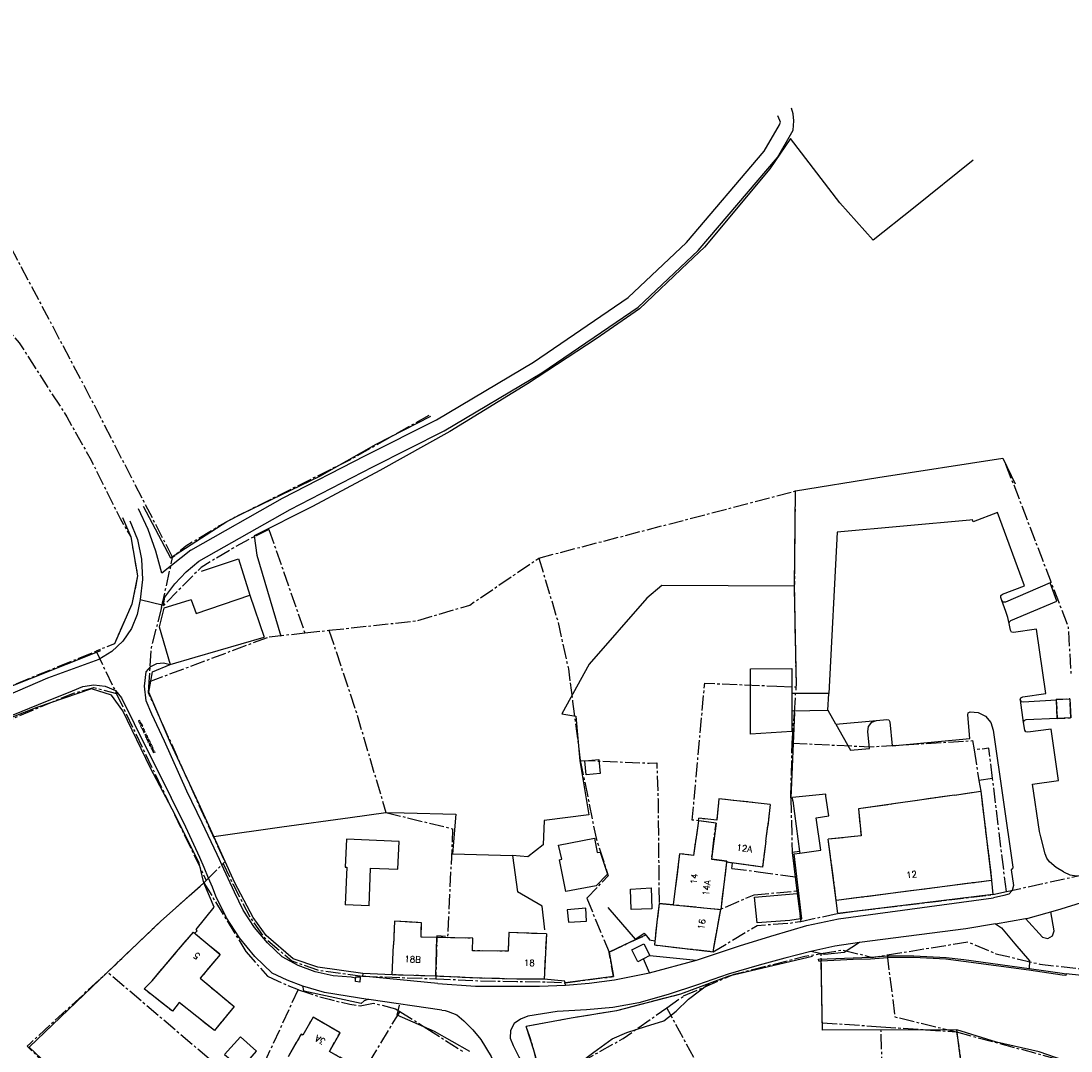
# Model space of a CAD drawing. Header units: metres. Extents: x 189938 to 192675, y 307646 to 311153.
# Tile 98 of 100: x 191781 to 191982, y 309779 to 309977. Entities that reach past the tile are written whole.
import ezdxf

# ---------------------------------------------------------------- set-up
doc = ezdxf.new("R2010")
doc.units = ezdxf.units.M
doc.linetypes.add('1-200 CENTER', pattern=[4.28625, 2.8575, -0.47625, 0.47625, -0.47625])
for name, color, linetype in [('PH-BEST-BEBOUWING', 1, 'Continuous'), ('PH-BEST-HUISNUMMERS', 7, 'Continuous'), ('PH-BEST-KADASTRALE-GRENS', 240, '1-200 CENTER'), ('PH-BEST-KANTVERHARDING', 252, 'Continuous'), ('PH-BEST-STAATNAAM', 7, 'Continuous')]:
    doc.layers.add(name, color=color, linetype=linetype)
doc.styles.add('ROMANS', font='romans.shx')

msp = doc.modelspace()

# ---------------------------------------------------------------- linework, layer by layer
at = {"layer": 'PH-BEST-BEBOUWING'}
for p, q in [((191805.754, 309792.817), (191810.469, 309798.383)), ((191817.965, 309783.634), (191817.747, 309783.3))]:
    msp.add_line(p, q, dxfattribs=at)
for points in [[(191810.469, 309798.383), (191813.676, 309802.169), (191818.842, 309797.922), (191814.998, 309793.335), (191821.493, 309787.909), (191817.965, 309783.634)], [(191817.747, 309783.3), (191810.978, 309788.672), (191809.656, 309787.007), (191804.26, 309791.293), (191805.754, 309792.817)], [(191841.228, 309772.827), (191843.673, 309777.085), (191839.754, 309779.334), (191841.803, 309782.904), (191836.632, 309785.872), (191834.66, 309782.435), (191834.333, 309782.622), (191831.855, 309778.28)], [(191822.701, 309782.091), (191819.676, 309778.725), (191822.9, 309776.054), (191825.797, 309779.351), (191822.701, 309782.091)]]:
    msp.add_lwpolyline(points, dxfattribs=at)
at = {"layer": 'PH-BEST-KADASTRALE-GRENS'}
for p, q in [((191879.921, 309873.881), (191929.123, 309886.745)), ((191828.166, 309879.368), (191835.063, 309859.529)), ((191807.565, 309864.392), (191809.708, 309873.958)), ((191805.157, 309850.156), (191828.202, 309858.785)), ((191828.202, 309858.785), (191835.063, 309859.529)), ((191835.063, 309859.529), (191839.68, 309860.03)), ((191795.024, 309856.03), (191798.928, 309847.907)), ((191885.931, 309849.979), (191886.393, 309846.355)), ((191925.568, 309849.336), (191929.262, 309849.188)), ((191928.91, 309844.267), (191929.262, 309849.188)), ((191929.262, 309849.188), (191929.281, 309849.448)), ((191928.483, 309838.404), (191928.91, 309844.267)), ((191928.206, 309827.921), (191928.483, 309838.404)), ((191963.35, 309837.09), (191964.296, 309831.226)), ((191966.895, 309831.602), (191964.296, 309831.226)), ((191964.296, 309831.226), (191964.626, 309829.182)), ((191969.551, 309809.954), (191966.895, 309831.602)), ((191959.572, 309828.45), (191941.198, 309825.789)), ((191924.242, 309826.656), (191923.8, 309822.553)), ((191928.206, 309827.921), (191928.497, 309817.445)), ((191910.509, 309823.514), (191910.578, 309824.004)), ((191923.439, 309819.621), (191923.8, 309822.553)), ((191936.938, 309808.238), (191935.408, 309819.97)), ((191928.497, 309817.445), (191929.064, 309812.804)), ((191816.144, 309812.09), (191819.411, 309815.347)), ((191819.411, 309815.347), (191819.713, 309815.649)), ((191915.893, 309815.566), (191914.778, 309806.548)), ((191916.915, 309814.401), (191917.041, 309815.416)), ((191916.915, 309814.401), (191921.961, 309813.738)), ((191889.083, 309808.696), (191893.229, 309812.948)), ((191921.961, 309813.738), (191929.064, 309812.804)), ((191929.064, 309812.804), (191929.396, 309810.085)), ((191969.551, 309809.954), (191984.199, 309813.176)), ((191815.707, 309811.654), (191816.144, 309812.09)), ((191815.707, 309811.654), (191823.728, 309798.495)), ((191966.723, 309812.088), (191936.938, 309808.238)), ((191889.083, 309808.696), (191893.366, 309798.345)), ((191921.189, 309809.35), (191929.396, 309810.085)), ((191929.396, 309810.085), (191929.457, 309809.588)), ((191929.457, 309809.588), (191930.11, 309804.235)), ((191937.236, 309805.783), (191966.949, 309809.382)), ((191966.949, 309809.382), (191969.551, 309809.954)), ((191902.969, 309807.694), (191902.626, 309804.69)), ((191905.687, 309807.43), (191902.969, 309807.694)), ((191852.257, 309804.259), (191852.052, 309799.747)), ((191930.11, 309804.235), (191937.236, 309805.783)), ((191881.353, 309801.835), (191880.949, 309793.177)), ((191805.754, 309792.817), (191810.469, 309798.383)), ((191823.728, 309798.495), (191827.923, 309793.765)), ((191851.79, 309794.002), (191852.052, 309799.747)), ((191934.238, 309784.799), (191934.055, 309798.082)), ((191823.237, 309772.333), (191797.2, 309794.49)), ((191846.104, 309793.752), (191860.152, 309793.229)), ((191860.166, 309793.729), (191851.79, 309794.002)), ((191881.426, 309792.675), (191884.982, 309792.456)), ((191907.671, 309789.951), (191916.492, 309793.76)), ((191833.757, 309791.193), (191827.17, 309776.923)), ((191833.757, 309791.193), (191833.864, 309791.153)), ((191904.442, 309787.679), (191907.671, 309789.951)), ((191853.234, 309786.989), (191847.394, 309777.296)), ((191852.414, 309787.502), (191853.234, 309786.989)), ((191853.234, 309786.989), (191858.442, 309783.731)), ((191934.238, 309784.799), (191945.486, 309784.041)), ((191945.486, 309784.041), (191960.002, 309783.062)), ((191817.965, 309783.634), (191817.747, 309783.3)), ((191858.442, 309783.731), (191865.496, 309779.2)), ((191960.002, 309783.062), (192000, 309772.29)), ((191960.002, 309783.062), (191963.299, 309759.658))]:
    msp.add_line(p, q, dxfattribs=at)
at = {"layer": 'PH-BEST-KADASTRALE-GRENS', "flags": 128}
for points in [[(191750.88, 310000), (191750.879, 309999.987), (191751.844, 309990.068), (191760.278, 309955.418), (191764.509, 309941.054), (191771.593, 309925.378), (191780.299, 309915.113), (191789.401, 309900.97), (191794.09, 309892.634), (191799.632, 309881.458), (191801.681, 309877.96), (191802.98, 309870.48), (191801.912, 309865.044), (191798.53, 309857.46), (191795.024, 309856.03)], [(191771.274, 309958.025), (191773.153, 309947.285), (191775.262, 309941.619), (191777.489, 309935.634), (191792.673, 309907.03), (191809.708, 309873.958)], [(191858.791, 309901.199), (191844.764, 309893.258), (191822.316, 309882.033), (191818.679, 309880.033), (191812.212, 309876.153), (191809.708, 309873.958)], [(191969.407, 309891.885), (191981.395, 309860.636), (191981.947, 309851.302)], [(191929.281, 309849.448), (191928.947, 309868.031), (191929.091, 309883.372)], [(191828.166, 309879.368), (191824.666, 309877.618), (191821.183, 309875.704), (191815.17, 309872.097), (191807.565, 309864.392)], [(191839.68, 309860.03), (191856.56, 309861.86), (191866.681, 309864.88), (191879.921, 309873.881)], [(191879.921, 309873.881), (191883.55, 309861.72), (191885.579, 309852.62), (191885.931, 309849.979)], [(191807.565, 309864.392), (191806.65, 309860.839), (191805.57, 309856.645), (191805.157, 309850.156)], [(191839.68, 309860.03), (191844.81, 309844.609), (191850.589, 309825.1)], [(191767.629, 309845.432), (191772.18, 309846.712), (191795.024, 309856.03)], [(191708.674, 309787.129), (191717.505, 309789.95), (191726.781, 309793.413), (191734.353, 309798.007), (191737.594, 309801.088), (191740.321, 309804.968), (191749.549, 309817.125), (191757.932, 309828.868), (191759.021, 309830.284), (191769.017, 309838.93), (191790.677, 309847.973), (191794.617, 309849.051), (191798.928, 309847.907)], [(191805.157, 309850.156), (191805.027, 309848.11), (191814.637, 309826.754), (191819.713, 309815.649)], [(191913.909, 309823.082), (191909.324, 309823.665), (191910.804, 309839.829), (191911.725, 309849.887), (191913.822, 309849.804), (191925.568, 309849.336)], [(191798.928, 309847.907), (191798.964, 309847.833), (191816.144, 309812.09)], [(191981.92, 309843.264), (191981.734, 309846.894), (191979.117, 309846.76), (191979.303, 309843.13), (191981.92, 309843.264)], [(191886.393, 309846.355), (191886.669, 309844.009), (191887.866, 309835.108)], [(191928.483, 309838.404), (191943.266, 309837.701), (191963.061, 309838.884), (191963.35, 309837.09)], [(191966.895, 309831.602), (191966.18, 309837.43), (191963.35, 309837.09)], [(191887.866, 309835.108), (191901.04, 309834.58), (191902.51, 309834.63), (191902.761, 309827.68), (191902.965, 309807.694)], [(191887.866, 309835.108), (191890.887, 309820.185), (191893.229, 309812.948)], [(191959.572, 309828.45), (191964.626, 309829.182), (191966.723, 309812.088)], [(191964.626, 309829.182), (191966.723, 309812.088), (191966.949, 309809.382)], [(191924.242, 309826.656), (191914.448, 309827.736), (191914.007, 309823.613), (191910.578, 309824.004)], [(191850.589, 309825.1), (191863.391, 309821.995), (191862.43, 309801.314), (191860.374, 309801.462), (191860.364, 309800.712), (191860.166, 309793.729), (191860.152, 309793.229)], [(191941.198, 309825.789), (191941.682, 309820.657), (191935.408, 309819.97)], [(191910.509, 309823.514), (191909.573, 309816.869), (191906.904, 309817.218), (191905.687, 309807.43)], [(191915.924, 309815.814), (191913.007, 309816.196), (191913.909, 309823.082)], [(191923.439, 309819.621), (191922.79, 309814.663), (191915.893, 309815.566)], [(191819.411, 309815.347), (191821.217, 309811.418), (191824.733, 309804.74), (191827.251, 309801.191), (191832.561, 309796.652), (191837.452, 309794.947), (191846.104, 309793.752)], [(191917.041, 309815.416), (191915.893, 309815.566), (191915.924, 309815.814)], [(191797.2, 309794.49), (191798.913, 309796.129), (191807.373, 309804.23), (191811.874, 309808.222), (191815.707, 309811.654)], [(191902.965, 309807.694), (191914.663, 309806.559), (191921.189, 309809.35)], [(191902.626, 309804.69), (191902.06, 309799.722), (191913.349, 309798.434), (191914.778, 309806.548)], [(191860.377, 309801.161), (191857.333, 309801.232), (191857.424, 309803.992), (191852.257, 309804.259)], [(191913.349, 309798.434), (191921.788, 309803.479), (191928.08, 309803.919), (191929.958, 309804.202), (191930.11, 309804.235)], [(191810.469, 309798.383), (191813.676, 309802.169), (191818.842, 309797.922), (191814.998, 309793.335), (191821.493, 309787.909), (191817.965, 309783.634)], [(191881.353, 309801.835), (191874.171, 309802.118), (191874.014, 309798.527), (191867.199, 309798.596), (191867.245, 309801), (191860.377, 309801.161)], [(191893.366, 309798.345), (191897.128, 309800.122), (191897.554, 309800.323), (191898.956, 309800.967), (191900.42, 309801.639), (191901.156, 309800.697), (191902.151, 309800.531), (191902.059, 309799.722), (191913.349, 309798.434)], [(191946.661, 309797.803), (191962.202, 309800.329), (191967.52, 309798.05), (191975.985, 309796.055), (191987.984, 309794.662), (191999.684, 309794.596), (192000, 309795.191)], [(191884.982, 309792.456), (191894.252, 309793.679), (191893.366, 309798.345)], [(191934.055, 309798.082), (191938.158, 309798.776), (191943.834, 309797.34), (191946.661, 309797.803)], [(191916.492, 309793.76), (191917.357, 309794.134), (191930.927, 309797.559), (191934.055, 309798.082)], [(191946.661, 309797.803), (191948.19, 309785.938), (191960.002, 309783.062)], [(191809.63, 309752.169), (191802.209, 309762.39), (191800.7, 309764.351), (191791.85, 309771.61), (191785.08, 309777.1), (191781.84, 309780.349), (191782.46, 309780.92), (191797.2, 309794.49)], [(191817.747, 309783.3), (191810.978, 309788.672), (191809.656, 309787.007), (191804.26, 309791.293), (191805.754, 309792.817)], [(191827.923, 309793.765), (191829.836, 309792.838), (191831.782, 309791.98), (191833.757, 309791.193)], [(191860.152, 309793.229), (191861.728, 309793.177), (191868.526, 309792.858), (191875.686, 309792.696), (191881.426, 309792.675)], [(191880.949, 309793.177), (191875.699, 309793.196), (191868.519, 309793.358), (191861.698, 309793.679), (191860.166, 309793.729)], [(191916.492, 309793.76), (191916.316, 309793.719), (191907.042, 309790.274), (191894.822, 309787.125), (191886.108, 309785.686), (191877.464, 309784.108)], [(191833.864, 309791.153), (191835.787, 309790.472), (191837.731, 309789.856), (191839.694, 309789.304), (191841.675, 309788.818), (191843.671, 309788.398), (191845.68, 309788.044)], [(191845.68, 309788.044), (191848.183, 309788.577), (191852.414, 309787.502)], [(191880.382, 309773.042), (191896.107, 309781.814), (191904.442, 309787.679)], [(191916, 309759.299), (191917.87, 309762.936), (191904.442, 309787.679)], [(191841.228, 309772.827), (191843.673, 309777.085), (191839.754, 309779.334), (191841.803, 309782.904), (191836.632, 309785.872), (191834.66, 309782.435), (191834.333, 309782.622), (191831.855, 309778.28)], [(191880.382, 309773.042), (191880.064, 309774.926), (191879.677, 309776.798), (191879.224, 309778.654), (191878.703, 309780.493), (191878.116, 309782.312), (191877.464, 309784.108)], [(191950.951, 309715.751), (191950.862, 309716.399), (191948.751, 309731.651), (191946.808, 309745.704), (191946.19, 309763.689), (191945.518, 309783.117), (191945.486, 309784.041)]]:
    msp.add_lwpolyline(points, dxfattribs=at)
at = {"layer": 'PH-BEST-KANTVERHARDING', "color": 8}
for p, q in [((191804.051, 309883.85), (191809.28, 309873.9)), ((191813.205, 309875.367), (191807.621, 309870.957)), ((191824.509, 309866.761), (191827.26, 309858.733)), ((191813.274, 309865.899), (191812.821, 309865.758)), ((191968.679, 309865.719), (191968.467, 309866.296)), ((191969.444, 309863.613), (191968.679, 309865.719)), ((191970.088, 309861.319), (191970.084, 309861.339)), ((191814.041, 309854.881), (191827.26, 309858.733)), ((191795.89, 309856.071), (191771.708, 309846.52)), ((191809.241, 309853.482), (191814.041, 309854.881)), ((191935.501, 309847.932), (191928.4, 309847.896)), ((191928.4, 309847.896), (191928.402, 309844.612)), ((191935.341, 309844.743), (191935.501, 309847.932)), ((191972.224, 309846.672), (191972.218, 309846.716)), ((191972.848, 309842.37), (191972.224, 309846.672)), ((191979.124, 309846.618), (191972.781, 309846.245)), ((191979.124, 309846.618), (191979.117, 309846.76)), ((191979.3, 309843.197), (191979.124, 309846.618)), ((191928.402, 309844.612), (191935.341, 309844.743)), ((191928.91, 309844.267), (191928.206, 309827.921)), ((191936.827, 309842.043), (191944.647, 309842.775)), ((191944.647, 309842.775), (191946.615, 309842.95)), ((191973.344, 309842.913), (191979.3, 309843.197)), ((191967.043, 309840.867), (191970.814, 309814.657)), ((191973.085, 309840.912), (191972.848, 309842.37)), ((191934.905, 309828.615), (191928.54, 309827.956)), ((191934.957, 309828.235), (191934.905, 309828.615)), ((191959.572, 309828.45), (191941.198, 309825.789)), ((191924.242, 309826.656), (191923.8, 309822.553)), ((191928.614, 309827.365), (191928.54, 309827.956)), ((191928.614, 309827.365), (191929.903, 309817.645)), ((191910.509, 309823.514), (191910.578, 309824.004)), ((191913.909, 309823.082), (191910.509, 309823.514)), ((191923.439, 309819.621), (191923.8, 309822.553)), ((191976.96, 309817.157), (191976.126, 309820.43)), ((191936.938, 309808.238), (191935.408, 309819.97)), ((191874.862, 309816.851), (191875.798, 309809.883)), ((191929.903, 309817.645), (191929.944, 309817.332)), ((191915.893, 309815.566), (191914.778, 309806.548)), ((191970.462, 309814.109), (191970.915, 309811.133)), ((191815.683, 309811.632), (191812.605, 309808.876)), ((191815.71, 309811.649), (191815.683, 309811.632)), ((191817.698, 309806.975), (191815.683, 309811.632)), ((191966.723, 309812.088), (191936.938, 309808.238)), ((191880.541, 309807.187), (191875.798, 309809.883)), ((191929.457, 309809.588), (191930.051, 309804.721)), ((191969.084, 309809.173), (191967.055, 309808.753)), ((191847.355, 309807.208), (191842.808, 309807.422)), ((191881.031, 309802.646), (191880.541, 309807.187)), ((191902.969, 309807.694), (191902.626, 309804.69)), ((191905.687, 309807.43), (191902.969, 309807.694)), ((191905.687, 309807.43), (191914.778, 309806.548)), ((191852.257, 309804.259), (191852.052, 309799.747)), ((191967.447, 309803.758), (191973.212, 309804.791)), ((191973.212, 309804.791), (191976.45, 309801.19)), ((191978.729, 309802.444), (191978.062, 309806.065)), ((191814.439, 309802.425), (191813.986, 309801.961)), ((191860.166, 309793.729), (191860.377, 309801.161)), ((191881.353, 309801.835), (191880.949, 309793.177)), ((191851.79, 309794.002), (191852.052, 309799.747)), ((191901.187, 309797.688), (191899.994, 309797.072)), ((191901.151, 309794.367), (191899.994, 309797.072)), ((191901.151, 309794.367), (191910.156, 309796.782)), ((191901.187, 309797.688), (191910.156, 309796.782)), ((191846.147, 309794.239), (191846.104, 309793.752)), ((191851.79, 309794.002), (191846.147, 309794.239)), ((191983.978, 309793.838), (191981.003, 309794.21)), ((191844.769, 309793.37), (191843.932, 309793.524)), ((191860.575, 309792.352), (191846.104, 309793.752)), ((191860.166, 309793.729), (191851.79, 309794.002)), ((191885.028, 309792.023), (191884.981, 309792.456)), ((191845.853, 309788.501), (191834.864, 309790.854)), ((191847.105, 309789.301), (191843.146, 309789.879)), ((191852.76, 309786.249), (191853.205, 309788.214))]:
    msp.add_line(p, q, dxfattribs=at)
for points in [[(191814.727, 309873.259), (191832.225, 309883.201), (191848.106, 309891.338), (191861.765, 309898.234), (191880.515, 309909.404), (191898.972, 309921.976), (191910.467, 309932.796), (191925.642, 309950.656), (191928.677, 309955.898), (191928.825, 309957.702), (191928.67, 309959.013), (191928.326, 309960.089)], [(191813.205, 309875.367), (191830.759, 309885.341), (191846.706, 309893.512), (191860.279, 309900.365), (191878.861, 309911.435), (191897.048, 309923.822), (191908.25, 309934.365), (191923.141, 309951.893), (191926.041, 309956.901), (191926.247, 309957.413), (191926.136, 309957.769), (191925.717, 309958.608)], [(191963.171, 309950.16), (191951.76, 309940.969), (191944.01, 309934.83), (191937.631, 309941.981), (191928.159, 309954.28), (191924.191, 309948.5), (191911.659, 309933.473), (191908.48, 309930.489), (191899.209, 309921.652), (191890.886, 309915.917), (191877.761, 309907.301), (191862.85, 309898.14), (191849.42, 309890.64), (191836.52, 309883.77), (191825.36, 309878.14), (191825.84, 309874.44), (191830.449, 309858.92)], [(191809.28, 309873.9), (191820.074, 309880.903), (191823.069, 309882.4), (191837.897, 309889.558), (191848.75, 309895.688), (191859.181, 309901.07)], [(191928.951, 309868.462), (191929.123, 309886.778), (191944.891, 309889.323), (191968.853, 309893.016), (191971.256, 309888.109)], [(191807.621, 309870.957), (191806.496, 309875.2), (191804.997, 309879.325), (191803.135, 309883.3)], [(191800.076, 309881.684), (191801.681, 309877.96), (191802.98, 309870.48), (191801.91, 309865.04), (191798.53, 309857.46)], [(191801.52, 309880.993), (191802.949, 309877.408), (191803.765, 309873.637), (191803.946, 309869.782), (191803.487, 309865.951)], [(191968.779, 309866.946), (191972.99, 309868.532), (191967.87, 309882.609), (191963.188, 309880.843), (191963.068, 309881.191), (191962.519, 309881.138), (191937.102, 309878.837), (191935.501, 309847.932)], [(191808.21, 309866.401), (191810.106, 309868.939), (191812.288, 309871.236), (191814.727, 309873.259)], [(191815.261, 309871.391), (191822.33, 309873.741), (191824.509, 309866.761)], [(191928.951, 309868.462), (191903.497, 309868.594), (191900.617, 309866.193), (191889.575, 309853.544), (191884.324, 309844.018), (191886.984, 309843.553), (191887.796, 309835.04), (191889.512, 309824.686), (191880.953, 309823.546), (191880.768, 309818.903), (191877.806, 309816.62), (191874.862, 309816.851)], [(191970.389, 309861.918), (191979.22, 309865.619), (191977.919, 309869.118), (191969.354, 309865.456)], [(191813.274, 309865.899), (191814.189, 309863.263), (191824.509, 309866.761)], [(191929.281, 309849.448), (191928.947, 309868.031), (191928.951, 309868.462)], [(191968.467, 309866.296), (191968.484, 309866.688), (191968.779, 309866.946)], [(191803.487, 309865.951), (191802.936, 309863.081), (191801.808, 309860.386), (191800.152, 309857.979), (191798.038, 309855.962), (191795.555, 309854.421)], [(191803.487, 309865.951), (191807.974, 309864.863), (191808.21, 309866.401)], [(191812.821, 309865.758), (191808.049, 309864.267), (191807.134, 309860.714), (191809.241, 309853.482)], [(191969.354, 309865.456), (191968.958, 309865.438), (191968.679, 309865.719)], [(191970.084, 309861.339), (191969.807, 309862.488), (191969.444, 309863.613)], [(191970.084, 309861.339), (191970.137, 309861.681), (191970.389, 309861.918)], [(191970.31, 309860.032), (191970.214, 309860.677), (191970.088, 309861.319)], [(191970.885, 309859.598), (191970.499, 309859.685), (191970.31, 309860.032)], [(191972.694, 309847.298), (191977.103, 309847.944), (191975.314, 309860.271), (191970.885, 309859.598)], [(191795.555, 309854.421), (191785.714, 309850.832), (191776.082, 309846.715)], [(191804.654, 309852.083), (191805.511, 309853.076), (191806.672, 309853.686), (191807.976, 309853.828), (191809.241, 309853.482)], [(191817.601, 309820.486), (191814.699, 309826.859), (191809.302, 309838.444), (191805.118, 309848.151), (191805.821, 309852.071), (191809.241, 309853.482)], [(191920.493, 309840.108), (191920.484, 309852.675), (191928.397, 309852.692), (191928.4, 309847.896)], [(191805.733, 309843.934), (191804.664, 309846.525), (191804.296, 309849.303), (191804.654, 309852.083)], [(191815.71, 309811.649), (191814.779, 309815.399), (191810.21, 309824.66), (191805.459, 309833.61), (191800.179, 309844.57), (191797.99, 309847.61), (191794.13, 309848.789), (191783.66, 309845.209), (191768.75, 309839.36)], [(191771.06, 309840.6), (191783.972, 309845.779), (191790.514, 309848.447)], [(191790.514, 309848.447), (191792.491, 309849.279), (191794.615, 309849.568), (191796.742, 309849.295), (191798.725, 309848.478)], [(191798.725, 309848.478), (191799.343, 309847.798), (191799.931, 309847.092)], [(191799.931, 309847.092), (191804.77, 309837.254), (191809.444, 309827.965)], [(191972.218, 309846.716), (191972.336, 309847.105), (191972.694, 309847.298)], [(191972.781, 309846.245), (191972.421, 309846.353), (191972.224, 309846.672)], [(191979.117, 309846.76), (191981.734, 309846.894), (191981.92, 309843.264), (191979.303, 309843.13), (191979.3, 309843.197)], [(191928.402, 309844.612), (191928.405, 309840.636), (191920.493, 309840.108)], [(191936.827, 309842.043), (191935.352, 309844.629), (191935.341, 309844.743)], [(191812.425, 309829.216), (191808.134, 309838.814), (191805.733, 309843.934)], [(191942.981, 309840.611), (191943.114, 309841.601), (191943.724, 309842.393), (191944.647, 309842.775)], [(191946.615, 309842.95), (191946.996, 309842.845), (191947.177, 309842.493)], [(191947.177, 309842.493), (191947.64, 309837.909), (191962.567, 309839.283), (191962.135, 309843.83)], [(191962.135, 309843.83), (191962.241, 309844.203), (191962.586, 309844.38)], [(191962.586, 309844.38), (191964.147, 309844.258), (191965.543, 309843.547), (191966.56, 309842.357), (191967.043, 309840.867)], [(191972.848, 309842.37), (191972.981, 309842.746), (191973.344, 309842.913)], [(191936.827, 309842.043), (191939.664, 309837.078), (191943.304, 309837.405), (191942.981, 309840.611)], [(191973.679, 309840.481), (191973.292, 309840.572), (191973.085, 309840.912)], [(191975.9, 309821.445), (191974.563, 309830.548), (191979.507, 309831.266), (191978.134, 309841.096), (191973.679, 309840.481)], [(191889.017, 309832.315), (191888.738, 309834.999), (191891.398, 309835.297), (191891.695, 309832.595), (191889.017, 309832.315)], [(191818.247, 309817.06), (191815.37, 309823.154), (191812.425, 309829.216)], [(191959.572, 309828.45), (191964.626, 309829.182), (191966.723, 309812.088)], [(191814.904, 309816.515), (191812.26, 309822.281), (191809.444, 309827.965)], [(191924.242, 309826.656), (191914.448, 309827.736), (191914.007, 309823.613), (191910.578, 309824.004)], [(191929.944, 309817.332), (191933.973, 309817.861), (191933.091, 309824.09), (191935.506, 309824.455), (191934.957, 309828.235)], [(191817.601, 309820.486), (191830.649, 309822.35), (191843.74, 309824.18), (191850.589, 309825.1), (191854.121, 309825.049), (191863.996, 309824.801)], [(191863.996, 309824.801), (191863.338, 309817.163), (191874.862, 309816.851)], [(191941.198, 309825.789), (191941.682, 309820.657), (191935.408, 309819.97)], [(191910.509, 309823.514), (191909.573, 309816.869), (191906.904, 309817.218), (191905.687, 309807.43)], [(191913.909, 309823.082), (191913.007, 309816.196), (191915.924, 309815.814), (191915.893, 309815.566)], [(191846.147, 309794.239), (191837.571, 309795.435), (191832.814, 309797.093), (191827.623, 309801.531), (191825.159, 309805.003), (191821.66, 309811.651), (191817.601, 309820.486)], [(191976.126, 309820.43), (191976, 309820.933), (191975.9, 309821.445)], [(191978.062, 309806.065), (191980.025, 309806.622), (191987.854, 309809.087), (192031.805, 309821.172)], [(191847.355, 309807.208), (191847.655, 309814.452), (191852.901, 309814.234), (191853.122, 309819.57), (191843.031, 309819.988), (191842.81, 309814.653), (191843.119, 309814.64), (191842.808, 309807.422)], [(191885.078, 309809.994), (191883.87, 309816.07), (191884.326, 309816.151), (191883.673, 309818.86), (191890.594, 309820.212), (191891.119, 309817.42), (191891.653, 309817.516), (191893.047, 309813.315), (191890.872, 309811.074), (191885.078, 309809.994)], [(191923.439, 309819.621), (191922.79, 309814.663), (191915.893, 309815.566)], [(191816.602, 309812.55), (191815.763, 309814.538), (191814.904, 309816.515)], [(191819.156, 309815.097), (191818.702, 309816.079), (191818.247, 309817.06)], [(191929.903, 309817.645), (191928.497, 309817.445), (191929.457, 309809.588)], [(191930.051, 309804.721), (191930.33, 309804.727), (191928.839, 309817.182), (191929.944, 309817.332)], [(191977.783, 309815.666), (191977.274, 309816.358), (191976.96, 309817.157)], [(191821.542, 309809.856), (191820.355, 309812.479), (191819.156, 309815.097)], [(191970.814, 309814.657), (191970.733, 309814.322), (191970.462, 309814.109)], [(191980.5, 309813.716), (191979.061, 309814.579), (191977.783, 309815.666)], [(191818.018, 309809.06), (191817.318, 309810.808), (191816.602, 309812.55)], [(191980.5, 309813.716), (191981.733, 309813.159), (191983.075, 309812.98), (191984.411, 309813.194)], [(191901.439, 309810.66), (191901.583, 309806.666), (191897.603, 309806.495), (191897.514, 309810.4), (191901.439, 309810.66)], [(191966.723, 309812.088), (191966.949, 309809.382), (191937.236, 309805.783), (191936.938, 309808.238)], [(191970.915, 309811.133), (191970.678, 309810.187), (191970.012, 309809.474), (191969.084, 309809.173)], [(191812.605, 309808.876), (191807.373, 309804.23), (191797.204, 309794.493)], [(191828.775, 309794.319), (191825.457, 309797.507), (191822.533, 309801.059), (191820.042, 309804.928), (191818.018, 309809.06)], [(191830.719, 309797.467), (191827.873, 309800.12), (191825.372, 309803.099), (191823.251, 309806.361), (191821.542, 309809.856)], [(191910.156, 309796.782), (191918.396, 309799.526), (191924.365, 309801.413), (191928.281, 309802.576), (191931.278, 309803.449), (191937.373, 309804.728), (191967.055, 309808.753)], [(191930.051, 309804.721), (191928.032, 309804.417), (191921.753, 309803.978), (191921.234, 309808.852), (191929.457, 309809.588)], [(191814.439, 309802.425), (191814.192, 309802.686), (191817.698, 309806.975)], [(191888.91, 309806.775), (191885.351, 309806.487), (191885.574, 309804.103), (191889.044, 309804.297), (191888.91, 309806.775)], [(191893.14, 309806.871), (191898.349, 309800.84), (191900.08, 309801.999), (191900.391, 309801.626)], [(191902.626, 309804.69), (191902.06, 309799.722), (191913.349, 309798.434), (191914.778, 309806.548)], [(191860.377, 309801.161), (191857.333, 309801.232), (191857.424, 309803.992), (191852.257, 309804.259)], [(191973.212, 309804.791), (191973.737, 309804.885), (191977.358, 309805.865), (191978.062, 309806.065)], [(191967.447, 309803.758), (191961.742, 309802.816), (191941.398, 309800.196), (191941.361, 309800.172)], [(191967.447, 309803.758), (191968.634, 309803.011), (191971.159, 309799.918), (191973.984, 309796.652), (191973.916, 309795.219)], [(191976.45, 309801.19), (191977.471, 309800.944), (191978.39, 309801.45), (191978.729, 309802.444)], [(191881.353, 309801.835), (191874.171, 309802.118), (191874.014, 309798.527), (191867.199, 309798.596), (191867.245, 309801), (191860.377, 309801.161)], [(191900.391, 309801.626), (191897.554, 309800.323), (191893.366, 309798.345), (191894.252, 309793.679), (191884.981, 309792.456)], [(191900.391, 309801.626), (191900.42, 309801.639), (191901.156, 309800.697), (191902.151, 309800.531)], [(191941.361, 309800.172), (191936.66, 309799.486), (191932.025, 309798.448)], [(191941.361, 309800.172), (191938.425, 309798.257), (191934.766, 309797.905), (191932.025, 309798.448)], [(191899.994, 309797.072), (191898.893, 309796.503), (191897.71, 309798.811), (191900.066, 309799.969), (191901.187, 309797.688)], [(191932.025, 309798.448), (191927.089, 309797.165), (191922.162, 309795.848)], [(191843.932, 309793.524), (191840.458, 309793.825), (191837.056, 309794.594), (191833.79, 309795.815), (191830.719, 309797.467)], [(191932.353, 309797.49), (191916.316, 309793.719), (191912.589, 309792.334)], [(191934.006, 309796.635), (191933.573, 309796.616), (191933.557, 309796.974), (191940.184, 309797.264), (191943.494, 309797.386), (191946.811, 309797.638), (191951.831, 309797.67), (191957.984, 309797.333), (191961.379, 309796.927), (191973.916, 309795.219)], [(191981.003, 309794.21), (191980.966, 309793.854), (191980.212, 309793.94), (191973.864, 309794.865), (191961.336, 309796.571), (191957.953, 309796.976), (191951.822, 309797.312), (191946.826, 309797.28), (191943.514, 309797.028), (191940.198, 309796.906), (191934.006, 309796.635)], [(191960.064, 309783.431), (191934.306, 309783.377), (191934.006, 309796.635)], [(191786.826, 309775.812), (191782.225, 309780.11), (191797.204, 309794.493)], [(191834.638, 309791.801), (191831.658, 309792.946), (191828.775, 309794.319)], [(191885.028, 309792.023), (191889.53, 309792.374), (191894.413, 309793.013), (191901.151, 309794.367)], [(191922.162, 309795.848), (191916.183, 309794.123), (191910.315, 309792.051)], [(191973.916, 309795.219), (191977.087, 309794.748), (191980.263, 309794.295), (191981.003, 309794.21)], [(191845.635, 309793.535), (191845.563, 309792.614), (191844.748, 309792.698), (191844.769, 309793.37)], [(191845.635, 309793.535), (191844.781, 309793.564), (191844.769, 309793.37)], [(191845.635, 309793.535), (191845.68, 309793.793), (191846.104, 309793.752)], [(191880.949, 309793.177), (191875.699, 309793.196), (191868.519, 309793.358), (191861.698, 309793.679), (191860.166, 309793.729)], [(191860.575, 309792.352), (191867.786, 309791.855), (191875.015, 309791.816)], [(191912.589, 309792.334), (191907.042, 309790.274), (191894.822, 309787.125), (191886.108, 309785.686), (191877.464, 309784.108)], [(191880.46, 309750.011), (191882.099, 309769.554), (191882.919, 309771.396), (191884.809, 309774.449), (191887.566, 309776.977), (191890.471, 309779.176), (191893.998, 309781.716), (191896.797, 309782.938), (191900.372, 309784.121), (191903.896, 309785.207), (191906.257, 309787.007), (191908.633, 309789.32), (191912.589, 309792.334)], [(191884.981, 309792.456), (191884.894, 309792.771), (191880.949, 309793.177)], [(191843.146, 309789.879), (191838.841, 309790.614), (191834.638, 309791.801)], [(191834.864, 309790.854), (191834.774, 309791.333), (191834.638, 309791.801)], [(191875.015, 309791.816), (191880.024, 309791.821), (191885.028, 309792.023)], [(191910.315, 309792.051), (191904.717, 309790.249), (191899.06, 309788.645)], [(191847.105, 309789.301), (191846.395, 309789.032), (191845.853, 309788.501)], [(191861.284, 309787.206), (191847.298, 309789.273), (191847.105, 309789.301)], [(191899.06, 309788.645), (191894.097, 309787.71), (191889.065, 309787.288)], [(191866.678, 309779.309), (191859.892, 309783.127), (191852.76, 309786.249)], [(191861.284, 309787.206), (191861.925, 309787.135), (191862.556, 309787)], [(191862.556, 309787), (191864.201, 309786.358), (191865.506, 309785.167)], [(191877.808, 309786.099), (191876.414, 309785.517), (191875.173, 309784.655)], [(191889.065, 309787.288), (191883.406, 309786.978), (191877.808, 309786.099)], [(191865.506, 309785.167), (191867.234, 309783.478), (191868.766, 309781.611)], [(191875.173, 309784.655), (191874.466, 309783.334), (191874.396, 309781.836), (191874.977, 309780.455)], [(191880.974, 309764.457), (191880.799, 309769.472), (191880.151, 309774.449), (191879.036, 309779.342), (191877.464, 309784.108)], [(191966.815, 309732.459), (191964.465, 309748.762), (191960.064, 309783.431)], [(192020.683, 309766.786), (192011.866, 309768.58), (192004.281, 309770.692), (191998.473, 309772.219), (191996.563, 309772.538), (191985.004, 309776.06), (191975.817, 309779.256), (191967.666, 309781.076), (191960.064, 309783.431)], [(191868.766, 309781.611), (191870.794, 309778.351), (191872.462, 309774.892)], [(191874.977, 309780.455), (191876.077, 309778.269), (191877.203, 309776.096)]]:
    msp.add_lwpolyline(points, dxfattribs=at)

# ---------------------------------------------------------------- texts
at = {"layer": 'PH-BEST-HUISNUMMERS', "style": 'ROMANS'}
for s, rotation, p in [('12A', 352.53403, (191917.755, 309817.843)), ('14', 82.93186, (191910.145, 309811.297)), ('12', 7.35238, (191950.422, 309812.501)), ('14A', 82.93186, (191912.479, 309809.086)), ('16', 79.98207, (191911.541, 309802.582)), ('5', 140.56137, (191815.094, 309797.766)), ('18B', 358.10803, (191854.133, 309796.427)), ('18', 359.71352, (191877.062, 309795.695)), ('3A', 150.12718, (191839.146, 309781.546))]:
    msp.add_text(s, height=1.2, rotation=rotation, dxfattribs=at).set_placement(p)
at = {"layer": 'PH-BEST-STAATNAAM', "style": 'ROMANS'}
msp.add_text('KAPELAAN HOUBENSTRAAT', height=0.4, rotation=295.15537, dxfattribs=at).set_placement((191803.051, 309842.728))

doc.saveas('drawing.dxf')
